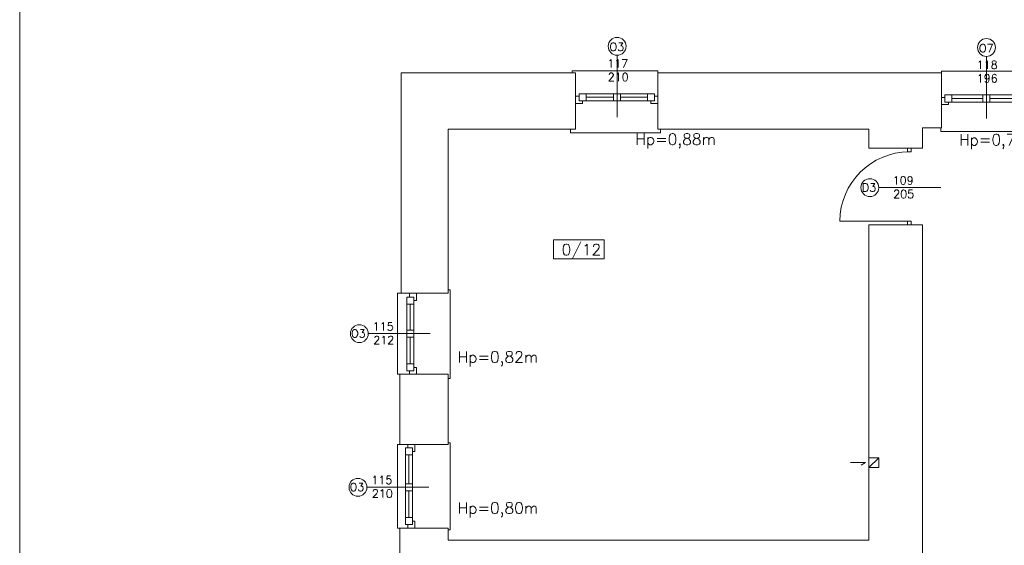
# Model space of a CAD drawing. Header units: millimetres. Extents: x -12354389001 to 271431, y -126469 to 48347.
# Tile 198 of 204: x -70616 to -69216, y 11771 to 12518. Entities that reach past the tile are written whole.
import ezdxf

# ---------------------------------------------------------------- set-up
doc = ezdxf.new("R2010")
doc.units = ezdxf.units.MM
doc.layers.get('0').update_dxf_attribs({"lineweight": 9})
for name, color, linetype, lineweight in [('IS_Text_Odbiornikow_Therm', 7, 'Continuous', 5), ('LINIE PRZEKROJOWE', 7, 'Continuous', 13), ('OPISY', 255, 'Continuous', 9), ('stolarka', 252, 'Continuous', 9)]:
    doc.layers.add(name, color=color, linetype=linetype, lineweight=lineweight)
doc.styles.add('ROMANS-POTROJNY-0-8-W', font='ROMANT.SHX', dxfattribs={"width": 0.8})

# ---------------------------------------------------------------- blocks, each defined once
blk = doc.blocks.new('ffwefw')
at = {"color": 252, "linetype": 'Continuous', "lineweight": 13}
for p, q in [((-69830.8, 12442.2), (-69830.8, 12445.4)), ((-69830.8, 12445.4), (-69708.8, 12445.4)), ((-69708.8, 12445.4), (-69708.8, 12442.4)), ((-69305.8, 12442.4), (-69305.8, 12445.1)), ((-69305.8, 12445.1), (-69186.8, 12445.1)), ((-69833.2, 12362.4), (-69833.2, 12362.4)), ((-69833.2, 12362.4), (-69833.2, 12357.4)), ((-69705.2, 12357.4), (-69705.2, 12362.4)), ((-69306.8, 12364.4), (-69306.8, 12364.4)), ((-69306.8, 12364.4), (-69306.8, 12359.4)), ((-69306.8, 12359.4), (-69183.8, 12359.4)), ((-69833.2, 12357.4), (-69710.2, 12357.4)), ((-69710.2, 12357.4), (-69705.2, 12357.4)), ((-70078.8, 12014.4), (-70078.8, 12129.4)), ((-70078.8, 12129.4), (-70073.8, 12129.4)), ((-70003.9, 12134.1), (-70006.8, 12134.1)), ((-70003.9, 12129), (-70003.9, 12134.1)), ((-70003.9, 12007.9), (-70003.9, 12129)), ((-70075.8, 12014.4), (-70078.8, 12014.4)), ((-70006.8, 12007.9), (-70003.9, 12007.9)), ((-70078.8, 11914.4), (-70075.8, 11914.4)), ((-70078.8, 11795.4), (-70078.8, 11914.4)), ((-70003.9, 11916.4), (-70006.8, 11916.4)), ((-70003.9, 11914), (-70003.9, 11916.4)), ((-70003.9, 11792.9), (-70003.9, 11914)), ((-69435, 11888.7), (-69413.8, 11888.7)), ((-69413.8, 11888.7), (-69419.7, 11885)), ((-70075.8, 11795.4), (-70078.8, 11795.4)), ((-70006.8, 11792.9), (-70003.9, 11792.9))]:
    blk.add_line(p, q, dxfattribs=at)
at = {"layer": 'LINIE PRZEKROJOWE', "color": 252, "linetype": 'Continuous', "lineweight": 13}
for p, q in [((-70073.8, 12366.4), (-70073.8, 12442.4)), ((-70073.8, 12442.4), (-69825.8, 12442.4)), ((-69825.8, 12362.4), (-69825.8, 12442.4)), ((-69708.8, 12362.4), (-69708.8, 12442.4)), ((-69708.8, 12442.4), (-69448.8, 12442.4)), ((-69305.8, 12442.4), (-69448.8, 12442.4)), ((-69305.8, 12364.4), (-69305.8, 12442.4)), ((-70073.8, 12366.4), (-70073.8, 12129.4)), ((-70006.8, 12362.4), (-70006.8, 12129.4)), ((-69825.8, 12362.4), (-70006.8, 12362.4)), ((-69830.8, 12362.4), (-69825.8, 12362.4)), ((-69408.8, 12362.4), (-69708.8, 12362.4)), ((-69408.8, 12362.4), (-69408.8, 12335.4)), ((-69408.8, 12335.4), (-69408.8, 12362.4)), ((-69332.8, 12335.4), (-69332.8, 12364.4)), ((-69332.8, 12364.4), (-69305.8, 12364.4)), ((-69408.8, 12335.4), (-69332.8, 12335.4)), ((-69332.8, 12226.4), (-69408.8, 12226.4)), ((-69408.8, 11778.4), (-69408.8, 12226.4)), ((-69332.8, 11602.5), (-69332.8, 12226.4)), ((-70006.8, 12129.4), (-70073.8, 12129.4)), ((-70075.8, 12014.4), (-70075.8, 11914.4)), ((-70006.8, 12014.4), (-70075.8, 12014.4)), ((-70006.8, 11967.4), (-70006.8, 12014.4)), ((-70006.8, 12010.4), (-70006.8, 11967.4)), ((-70006.8, 11967.4), (-70006.8, 11914.4)), ((-70006.8, 11967.4), (-70006.8, 11914.4)), ((-70006.8, 11914.4), (-70075.8, 11914.4)), ((-69408.8, 11895.5), (-69394.8, 11895.5)), ((-69394.8, 11895.5), (-69408.8, 11881.5)), ((-69394.8, 11895.5), (-69394.8, 11881.5)), ((-69394.8, 11881.5), (-69408.8, 11881.5)), ((-70075.8, 11795.4), (-70075.8, 11723.4)), ((-70006.8, 11795.4), (-70075.8, 11795.4)), ((-70006.8, 11795.4), (-70006.8, 11778.4)), ((-70006.8, 11795.4), (-70006.8, 11778.4)), ((-70006.8, 11778.4), (-69408.8, 11778.4))]:
    blk.add_line(p, q, dxfattribs=at)
at = {"layer": 'LINIE PRZEKROJOWE'}
blk.add_lwpolyline([(-70616, 12811.5), (-62206, 12811.5), (-62206, 6871.5), (-70616, 6871.5), (-70616, 12811.5)], dxfattribs=at)
at = {"layer": 'OPISY', "color": 252, "linetype": 'Continuous', "lineweight": 13}
for p, q in [((-69766.8, 12467.6), (-69766.8, 12379.5)), ((-69241.8, 12465.9), (-69241.8, 12377.8)), ((-69394.8, 12279.4), (-69306.7, 12279.4)), ((-69857.2, 12178.4), (-69857.2, 12205)), ((-69857.2, 12205), (-69785.1, 12205)), ((-69785.1, 12205), (-69785.1, 12178.4)), ((-69785.1, 12178.4), (-69857.2, 12178.4)), ((-70120.5, 12071.8), (-70032.4, 12071.8)), ((-70122.5, 11853.4), (-70034.4, 11853.4))]:
    blk.add_line(p, q, dxfattribs=at)
for centre in [(-69766.8, 12480.3), (-69241.8, 12478.6), (-69407.5, 12279.4), (-70133.2, 12071.8), (-70135.2, 11853.4)]:
    blk.add_circle(centre, 12.7, dxfattribs=at)
at = {"layer": 'stolarka', "color": 252, "linetype": 'Continuous', "lineweight": 13}
for p, q in [((-69820.8, 12409.2), (-69825.8, 12409.2)), ((-69825.8, 12409.2), (-69825.8, 12399.2)), ((-69810.8, 12412.9), (-69820.8, 12412.9)), ((-69820.8, 12412.9), (-69820.8, 12402.9)), ((-69820.8, 12402.9), (-69810.8, 12402.9)), ((-69720.8, 12412.9), (-69815.8, 12412.9)), ((-69720.8, 12402.9), (-69815.8, 12402.9)), ((-69815.8, 12399.2), (-69815.8, 12402.9)), ((-69810.8, 12402.9), (-69810.8, 12412.9)), ((-69771.8, 12407.9), (-69810.8, 12407.9)), ((-69761.8, 12412.9), (-69771.8, 12412.9)), ((-69771.8, 12412.9), (-69771.8, 12402.9)), ((-69771.8, 12402.9), (-69761.8, 12402.9)), ((-69761.8, 12402.9), (-69761.8, 12412.9)), ((-69723.8, 12407.9), (-69761.8, 12407.9)), ((-69713.8, 12412.9), (-69723.8, 12412.9)), ((-69723.8, 12412.9), (-69723.8, 12402.9)), ((-69723.8, 12402.9), (-69713.8, 12402.9)), ((-69718.8, 12402.9), (-69718.8, 12399.2)), ((-69713.8, 12402.9), (-69713.8, 12412.9)), ((-69708.8, 12409.2), (-69713.8, 12409.2)), ((-69708.8, 12399.2), (-69708.8, 12409.2)), ((-69300.8, 12407.5), (-69305.8, 12407.5)), ((-69305.8, 12407.5), (-69305.8, 12397.5)), ((-69290.8, 12411.1), (-69300.8, 12411.1)), ((-69300.8, 12411.1), (-69300.8, 12401.1)), ((-69300.8, 12401.1), (-69290.8, 12401.1)), ((-69295.8, 12397.5), (-69295.8, 12401.1)), ((-69290.8, 12401.1), (-69290.8, 12411.1)), ((-69191.8, 12411.1), (-69290.8, 12411.1)), ((-69246.8, 12406.1), (-69290.8, 12406.1)), ((-69191.8, 12401.1), (-69290.8, 12401.1)), ((-69236.8, 12411.1), (-69246.8, 12411.1)), ((-69246.8, 12411.1), (-69246.8, 12401.1)), ((-69246.8, 12401.1), (-69236.8, 12401.1)), ((-69236.8, 12401.1), (-69236.8, 12411.1)), ((-69201.8, 12406.1), (-69236.8, 12406.1)), ((-69825.8, 12399.2), (-69815.8, 12399.2)), ((-69718.8, 12399.2), (-69708.8, 12399.2)), ((-69305.8, 12397.5), (-69295.8, 12397.5)), ((-70065.8, 12113.8), (-70065.8, 12123.8)), ((-70065.8, 12123.8), (-70055.8, 12123.8)), ((-70065.8, 12018.8), (-70065.8, 12122.8)), ((-70062.1, 12123.8), (-70062.1, 12129.4)), ((-70055.8, 12123.8), (-70055.8, 12113.8)), ((-70055.8, 12018.8), (-70055.8, 12122.8)), ((-70052.1, 12129.4), (-70052.1, 12118.8)), ((-70055.8, 12113.8), (-70065.8, 12113.8)), ((-70060.8, 12076.8), (-70060.8, 12113.8)), ((-70052.1, 12118.8), (-70055.8, 12118.8)), ((-70065.8, 12066.8), (-70065.8, 12076.8)), ((-70065.8, 12076.8), (-70055.8, 12076.8)), ((-70055.8, 12066.8), (-70065.8, 12066.8)), ((-70060.8, 12028.8), (-70060.8, 12066.8)), ((-70055.8, 12076.8), (-70055.8, 12066.8)), ((-70065.8, 12018.8), (-70065.8, 12028.8)), ((-70065.8, 12028.8), (-70055.8, 12028.8)), ((-70055.8, 12028.8), (-70055.8, 12018.8)), ((-70055.8, 12023.8), (-70052.1, 12023.8)), ((-70052.1, 12023.8), (-70052.1, 12014.4)), ((-70055.8, 12018.8), (-70065.8, 12018.8)), ((-70062.1, 12014.4), (-70062.1, 12018.8)), ((-70052.1, 12014.4), (-70062.1, 12014.4)), ((-70064.1, 11909.4), (-70064.1, 11914.4)), ((-70054.1, 11914.4), (-70054.1, 11904.4)), ((-70067.8, 11899.4), (-70067.8, 11909.4)), ((-70067.8, 11909.4), (-70057.8, 11909.4)), ((-70067.8, 11800.4), (-70067.8, 11904.4)), ((-70057.8, 11899.4), (-70067.8, 11899.4)), ((-70062.8, 11858.4), (-70062.8, 11899.4)), ((-70057.8, 11909.4), (-70057.8, 11899.4)), ((-70057.8, 11804.4), (-70057.8, 11908.4)), ((-70054.1, 11904.4), (-70057.8, 11904.4)), ((-70067.8, 11848.4), (-70067.8, 11858.4)), ((-70067.8, 11858.4), (-70057.8, 11858.4)), ((-70057.8, 11858.4), (-70057.8, 11848.4)), ((-70057.8, 11848.4), (-70067.8, 11848.4)), ((-70062.8, 11810.4), (-70062.8, 11848.4)), ((-70067.8, 11800.4), (-70067.8, 11810.4)), ((-70067.8, 11810.4), (-70057.8, 11810.4)), ((-70057.8, 11800.4), (-70067.8, 11800.4)), ((-70064.1, 11795.4), (-70064.1, 11800.4)), ((-70057.8, 11810.4), (-70057.8, 11800.4)), ((-70057.8, 11805.4), (-70054.1, 11805.4)), ((-70054.1, 11805.4), (-70054.1, 11795.4)), ((-70054.1, 11795.4), (-70064.1, 11795.4))]:
    blk.add_line(p, q, dxfattribs=at)
at = {"layer": 'stolarka', "color": 252, "linetype": 'Continuous', "lineweight": 13, "transparency": 33554684}
for points in [[(-69348.9, 12330.2), (-69348.9, 12335.4), (-69354.1, 12335.4), (-69354.1, 12330.2)], [(-69354.1, 12226.4), (-69348.9, 12226.4), (-69348.9, 12231.6), (-69354.1, 12231.6)]]:
    blk.add_lwpolyline(points, close=True, dxfattribs=at)
blk.add_lwpolyline([(-69351.5, 12231.6), (-69450.1, 12231.6)], dxfattribs=at)
blk.add_arc((-69351.5, 12231.6), 98.6, 90, 180, dxfattribs=at)
at = {"layer": 'OPISY', "color": 252, "linetype": 'Continuous', "lineweight": 13, "style": 'ROMANS-POTROJNY-0-8-W'}
for s, height, p in [('O3', 11.57, (-69777.6, 12473.7)), ('O7', 11.57, (-69252.5, 12471.9)), ('D3', 11.57, (-69418.9, 12273.8)), ('0/12', 16, (-69845.7, 12183.2)), ('O3', 11.57, (-70145, 12066.2)), ('O3', 11.57, (-70147, 11847.9))]:
    blk.add_text(s, height=height, dxfattribs=at).set_placement(p)
at = {"layer": 'OPISY', "color": 252, "linetype": 'Continuous', "lineweight": 13, "ltscale": 0.15, "style": 'ROMANS-POTROJNY-0-8-W'}
for s, p in [('Hp=0,88m', (-69740.8, 12340.2)), ('Hp=0,78m', (-69280.7, 12339.5)), ('Hp=0,82m', (-69993.4, 12030.6)), ('Hp=0,80m', (-69993.4, 11815.9))]:
    blk.add_text(s, height=16, dxfattribs=at).set_placement(p)
at = {"layer": 'stolarka', "color": 252, "linetype": 'Continuous', "lineweight": 13, "style": 'ROMANS-POTROJNY-0-8-W'}
for s, p in [('117 ', (-69780.8, 12450.1)), ('118', (-69255.7, 12448.3)), ('210', (-69780.1, 12430.8)), ('196', (-69255.7, 12429)), ('109', (-69375, 12283.8)), ('205', (-69374.4, 12264.5)), ('115', (-70114.1, 12076.2)), ('212', (-70113.4, 12056.9)), ('115', (-70116.1, 11858)), ('210', (-70115.4, 11838.7))]:
    blk.add_text(s, height=11.57, dxfattribs=at).set_placement(p)

msp = doc.modelspace()

# ---------------------------------------------------------------- block references
at = {"layer": 'IS_Text_Odbiornikow_Therm', "color": 7, "ltscale": 0.5}
msp.add_blockref('ffwefw', (0, 0), dxfattribs=at)

doc.saveas('drawing.dxf')
